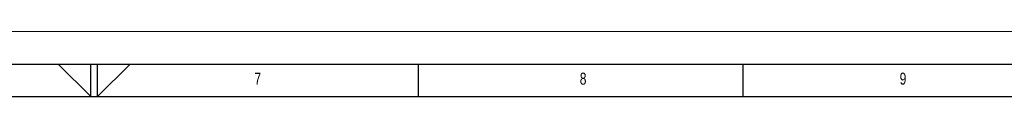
# Model space of a CAD drawing. Header units: millimetres. Extents: x 0 to 594, y 0 to 420.
# Tile 42 of 43: x 291 to 442, y 410 to 420. Entities that reach past the tile are written whole.
import ezdxf

# ---------------------------------------------------------------- set-up
doc = ezdxf.new("R2010")
doc.units = ezdxf.units.MM
doc.layers.add('FORMAT', color=7, linetype='Continuous')
doc.styles.add('SLDTEXTSTYLE0', font='TXT', dxfattribs={"width": 0.75})

msp = doc.modelspace()

# ---------------------------------------------------------------- linework, layer by layer
at = {"color": 7, "linetype": 'Continuous', "lineweight": 18}
msp.add_line((0, 420), (594, 420), dxfattribs=at)
at = {"layer": 'FORMAT'}
for p, q in [((15, 415), (589, 415)), ((296.469, 415), (301.5, 410)), ((301.5, 410), (301.5, 415)), ((302.5, 410), (302.5, 415)), ((307.531, 415), (302.5, 410)), ((352, 410), (352, 415)), ((402, 410), (402, 415)), ((20, 410), (584, 410))]:
    msp.add_line(p, q, dxfattribs=at)

# ---------------------------------------------------------------- texts
at = {"layer": 'FORMAT', "char_height": 1.852, "attachment_point": 1, "style": 'SLDTEXTSTYLE0'}
for s, insert in [('7', (326.699, 413.668)), ('8', (376.841, 413.668)), ('9', (426.132, 413.668))]:
    msp.add_mtext(s, dxfattribs=dict(at, insert=insert))

doc.saveas('drawing.dxf')
